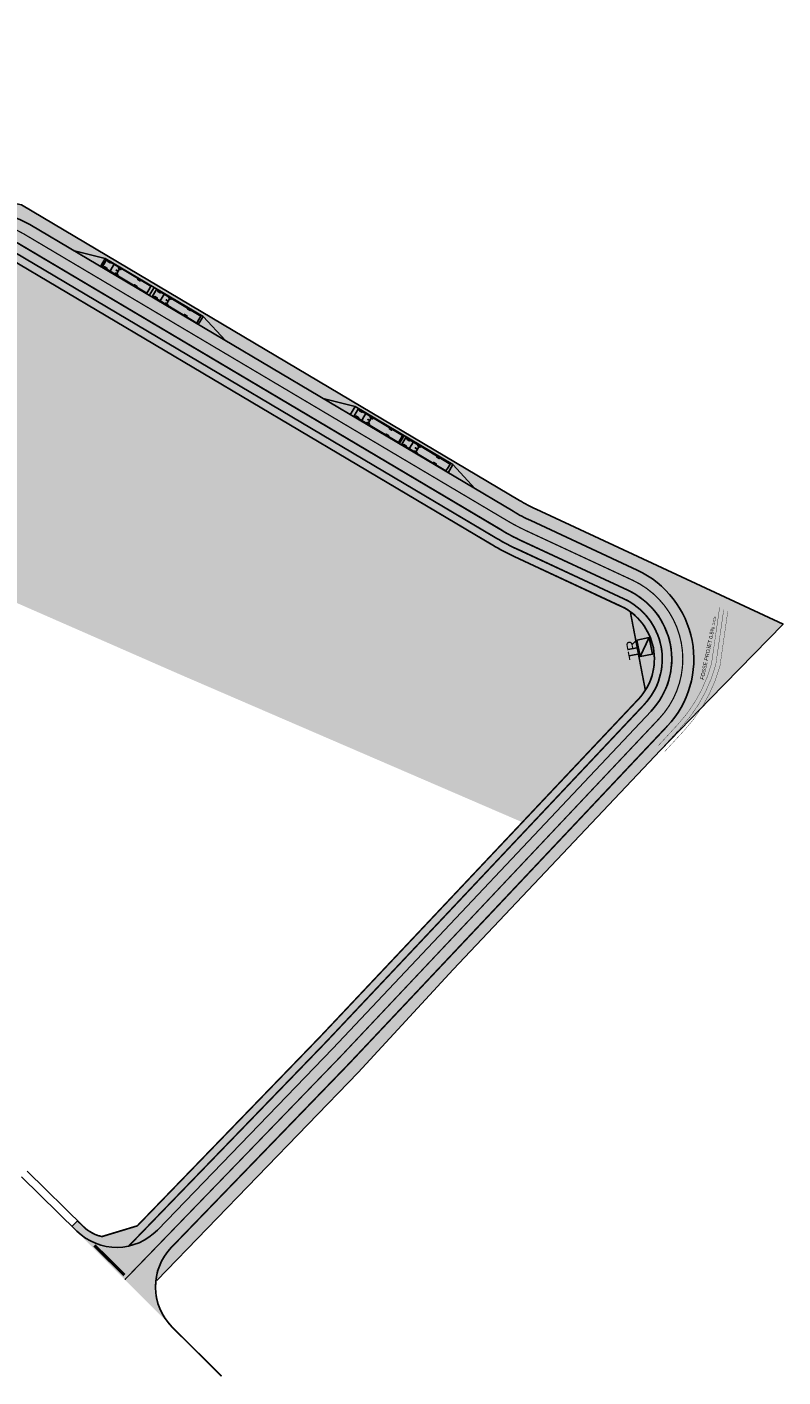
# Model space of a CAD drawing. Header units: metres. Extents: x 1617490 to 1618039, y 2251253 to 2251741.
# Tile 4 of 4: x 1617800 to 1618039, y 2251253 to 2251681. Entities that reach past the tile are written whole.
import ezdxf

# ---------------------------------------------------------------- set-up
doc = ezdxf.new("R2010")
doc.units = ezdxf.units.M
doc.header["$LTSCALE"] = 2
doc.linetypes.add('CACHE2', pattern=[4.762499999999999, 3.175, -1.5875])
doc.linetypes.add('Grille', pattern=[0.4, 0.2, -0.2])
doc.layers.get('0').update_dxf_attribs({"linetype": 'CONTINUOUS'})
for name, color, linetype in [('01-PAP VEHICULES', 7, 'CONTINUOUS'), ('01-PAP- BORDURE AGGLOS', 30, 'CONTINUOUS'), ('01-PAP- BORDURE P1', 6, 'CONTINUOUS'), ('01-PAP- BORDURE T2', 1, 'CONTINUOUS'), ('01-PAP- FOSSE PROJET', 5, 'CONTINUOUS'), ('01-PAP- REVET EV', 93, 'CONTINUOUS'), ('01-PAP- REVET MACROLOT', 51, 'CONTINUOUS'), ('01-PAP- REVET PK PL', 9, 'CONTINUOUS'), ('01-PAP- REVET VOIE', 253, 'CONTINUOUS'), ('01-PAP-BASE FILAIRE VOIE', 7, 'CONTINUOUS'), ('01-PAP-FILAIRE VOIE', 7, 'CONTINUOUS'), ('01-PAP-MARQUAGE AU SOL', 255, 'CONTINUOUS')]:
    doc.layers.add(name, color=color, linetype=linetype)
doc.layers.add('01-PAP- REVET TROTTOIR', color=7, linetype='CONTINUOUS', true_color=0xddc49a)
doc.layers.get('0').freeze()
doc.styles.get("Standard").update_dxf_attribs({"font": 'arial.ttf'})

# ---------------------------------------------------------------- blocks, each defined once
blk = doc.blocks.new('COV_Semi-remorque 16.38 m_ELT0_V1')
at = {"color": 0, "ltscale": 0.6}
blk.add_lwpolyline([(1.07, 0), (1.07, 0), (1.07, -1.24), (-3.989999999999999, -1.24), (-3.989999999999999, 0), (-3.339999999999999, 0), (-3.989999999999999, 0), (-3.989999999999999, 1.24), (1.07, 1.24), (1.07, 0)], close=True, dxfattribs=at)
blk = doc.blocks.new('COV_ROUE')
at = {"color": 0}
for p, q in [((0.5, 0.25), (-0.5, 0.25)), ((0.5, 0), (-0.5, 0)), ((0.5, -0.25), (-0.5, -0.25))]:
    blk.add_line(p, q, dxfattribs=at)
at = {"color": 0, "ltscale": 0.6}
blk.add_lwpolyline([(0.4, 0.5), (0.5, 0.3), (0.5, -0.3), (0.4, -0.5), (-0.4, -0.5), (-0.5, -0.3), (-0.5, 0.3), (-0.4, 0.5)], close=True, dxfattribs=at)
blk = doc.blocks.new('COV_Semi-remorque 16.38 m_ELT1_V1')
at = {"color": 0, "ltscale": 0.6}
blk.add_lwpolyline([(9.3, 0), (9.3, -1.275), (-4.279999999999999, -1.275), (-4.279999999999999, 0), (-4.279999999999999, 0), (-4.279999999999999, 0), (-4.279999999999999, 1.275), (9.3, 1.275), (9.3, 0)], close=True, dxfattribs=at)
at = {"color": 0}
blk.add_circle((7.69, 0), 0.1, dxfattribs=at)
blk = doc.blocks.new('PL')
at = {"layer": '01-PAP VEHICULES', "color": 7, "ltscale": 0.6, "rotation": 351.6618512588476}
for name, p in [('COV_Semi-remorque 16.38 m_ELT1_V1', (1651339.528250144, 3144320.213465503)), ('COV_Semi-remorque 16.38 m_ELT0_V1', (1651350.441657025, 3144318.613949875))]:
    blk.add_blockref(name, p, dxfattribs=at)
at = {"layer": '01-PAP VEHICULES', "color": 2, "ltscale": 0.6, "xscale": 1.02, "yscale": 0.25, "rotation": 351.6618512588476}
for p in [(1651339.370183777, 3144319.134987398), (1651339.686316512, 3144321.291943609), (1651346.337217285, 3144318.123975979), (1651346.65044972, 3144320.261143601), (1651350.285040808, 3144317.545366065), (1651350.598273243, 3144319.682533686)]:
    blk.add_blockref('COV_ROUE', p, dxfattribs=at)
blk = doc.blocks.new('VOIRIE-TRANSFO')
at = {"transparency": 16777216}
h = blk.add_hatch(color=255, dxfattribs=at)
h.dxf.hatch_style = 1
h.paths.add_polyline_path([(-2.00000000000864, 1.500000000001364), (-2.000000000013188, -1.500000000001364), (2.00000000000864, -1.500000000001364), (2.000000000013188, 1.500000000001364)])
h = blk.add_hatch(color=256)
h.dxf.hatch_style = 1
h.paths.add_polyline_path([(2.00000000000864, -1.500000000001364), (-2, 1.5), (-2.00000000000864, -1.500000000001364)])
at = {"color": 0, "linetype": 'Continuous', "lineweight": -2}
for p, q in [((2.000000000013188, 1.500000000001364), (-2.00000000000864, 1.500000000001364)), ((-2.00000000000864, 1.500000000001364), (-2.000000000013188, -1.500000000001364)), ((2.00000000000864, -1.500000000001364), (2.000000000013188, 1.500000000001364)), ((-2.000000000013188, -1.500000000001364), (2.00000000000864, -1.500000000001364))]:
    blk.add_line(p, q, dxfattribs=at)
at = {"const_width": 0.1}
blk.add_lwpolyline([(-2.00000000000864, 1.500000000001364), (2.00000000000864, 1.500000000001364), (2.00000000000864, -1.500000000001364), (-2.00000000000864, -1.500000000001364)], close=True, dxfattribs=at)
blk.add_lwpolyline([(2.00000000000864, -1.500000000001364), (-2, 1.5), (-2.00000000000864, -1.500000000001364)], close=True)
at = {"insert": (-2.399920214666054, 4.16129971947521), "char_height": 2.5, "attachment_point": 1}
blk.add_mtext_dynamic_manual_height_columns('TR', width=3.88156968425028, gutter_width=12.5, heights=[0], dxfattribs=at)

msp = doc.modelspace()

# ---------------------------------------------------------------- hatches: boundary and pattern name
at = {"layer": '01-PAP- REVET EV'}
h = msp.add_hatch(color=256, dxfattribs=at)
h.dxf.hatch_style = 1
edge = h.paths.add_edge_path()
edge.add_line((1618039.18546995, 2251491.581653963), (1617960.993375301, 2251527.938625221))
edge.add_arc((1617986.079862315, 2251581.891550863), 59.50000013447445, 239.3367851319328, 245.06298985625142, ccw=False)
edge.add_line((1617955.735411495, 2251530.710848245), (1617798.042418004, 2251624.205213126))
edge.add_line((1617798.042418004, 2251624.205213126), (1617764.090077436, 2251631.752134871))
edge.add_line((1617764.090077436, 2251631.752134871), (1617718.704997, 2251650.135766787))
edge.add_line((1617718.704997, 2251650.135766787), (1617697.705590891, 2251659.077645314))
edge.add_line((1617697.705590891, 2251659.077645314), (1617675.359186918, 2251674.921652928))
edge.add_line((1617675.359186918, 2251674.921652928), (1617673.712973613, 2251672.65670662))
edge.add_line((1617673.712973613, 2251672.65670662), (1617691.004317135, 2251660.088973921))
edge.add_arc((1617722.164783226, 2251702.961171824), 53.00000000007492, 233.9895127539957, 247.7428555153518)
edge.add_line((1617702.090289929, 2251653.910027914), (1617764.632787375, 2251628.314112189))
edge.add_arc((1617784.707280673, 2251677.365256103), 53.0000000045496, 247.7428555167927, 257.4680449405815)
edge.add_line((1617773.207124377, 2251625.627973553), (1617791.87873078, 2251621.477651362))
edge.add_arc((1617785.369208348, 2251592.192397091), 29.99999999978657, 59.336785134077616, 77.46804493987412, ccw=False)
edge.add_line((1617800.668931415, 2251617.997793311), (1617814.431809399, 2251609.837941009))
edge.add_line((1617814.431809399, 2251609.837941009), (1617824.563580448, 2251607.31857294))
edge.add_line((1617824.563580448, 2251607.31857294), (1617855.530055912, 2251588.958905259))
edge.add_line((1617855.530055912, 2251588.958905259), (1617862.601882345, 2251581.278457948))
edge.add_line((1617862.601882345, 2251581.278457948), (1617893.568357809, 2251562.918790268))
edge.add_line((1617893.568357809, 2251562.918790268), (1617903.700128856, 2251560.3994222))
edge.add_line((1617903.700128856, 2251560.3994222), (1617934.666604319, 2251542.03975452))
edge.add_line((1617934.666604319, 2251542.03975452), (1617941.738430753, 2251534.359307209))
edge.add_line((1617941.738430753, 2251534.359307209), (1617953.695448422, 2251527.270128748))
edge.add_arc((1617986.079862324, 2251581.891550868), 63.50000014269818, 239.336785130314, 245.0629898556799)
edge.add_line((1617959.306888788, 2251524.311537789), (1617993.519594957, 2251508.403658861))
edge.add_arc((1617979.948112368, 2251480.525709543), 31.00588972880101, -43.3243981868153, 64.0423554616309, ccw=False)
edge.add_line((1618002.504297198, 2251459.251694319), (1618005.225607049, 2251456.650077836))
edge.add_line((1618005.225607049, 2251456.650077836), (1618016.039623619, 2251467.773522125))
edge.add_line((1618016.039623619, 2251467.773522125), (1618039.18546995, 2251491.581653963))
h = msp.add_hatch(color=256, dxfattribs=at)
h.dxf.hatch_style = 1
edge = h.paths.add_edge_path()
edge.add_arc((1617784.707280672, 2251677.3652561), 60.00000000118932, 247.74285551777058, 257.4680449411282, ccw=False)
edge.add_line((1617761.981439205, 2251621.835659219), (1617699.438941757, 2251647.431574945))
edge.add_arc((1617722.164783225, 2251702.961171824), 60.0000000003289, 233.989512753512, 247.7428555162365, ccw=False)
edge.add_line((1617686.888783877, 2251654.426608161), (1617669.597440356, 2251666.99434086))
edge.add_line((1617669.597440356, 2251666.99434086), (1617668.421573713, 2251665.376522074))
edge.add_arc((1617669.230483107, 2251664.788588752), 0.9999999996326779, 143.9895127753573, 233.9895127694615)
edge.add_line((1617668.642549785, 2251663.979679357), (1617685.124983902, 2251651.999879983))
edge.add_arc((1617722.164783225, 2251702.961171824), 63.00000000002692, 233.9895127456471, 247.7428555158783)
edge.add_line((1617698.302649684, 2251644.655095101), (1617760.845147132, 2251619.059179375))
edge.add_arc((1617784.707280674, 2251677.3652561), 63.0000000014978, 247.7428555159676, 257.4680449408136)
edge.add_line((1617771.037283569, 2251615.866222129), (1617789.708889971, 2251611.715899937))
edge.add_arc((1617785.369208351, 2251592.19239709), 19.99999999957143, 59.33678513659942, 77.46804494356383, ccw=False)
edge.add_line((1617795.569023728, 2251609.39599457), (1617948.595540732, 2251518.668330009))
edge.add_arc((1617986.079862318, 2251581.891550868), 73.50000014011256, 239.3367851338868, 245.0629898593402)
edge.add_line((1617955.090672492, 2251515.243819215), (1617988.808496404, 2251499.566045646))
edge.add_arc((1617979.954442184, 2251480.523836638), 21.00000000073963, -43.32990701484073, 65.0629898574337, ccw=False)
edge.add_line((1617995.23015042, 2251466.113675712), (1617894.473684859, 2251359.305266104))
edge.add_line((1617894.473684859, 2251359.305266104), (1617832.009683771, 2251294.755293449))
edge.add_arc((1617828.149485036, 2251312.336501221), 18.00000002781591, 282.3835837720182, 315.9408934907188)
edge.add_line((1617841.084695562, 2251299.819299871), (1617896.64282892, 2251357.232784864))
edge.add_line((1617896.64282892, 2251357.232784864), (1617997.412394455, 2251464.055081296))
edge.add_arc((1617979.946231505, 2251480.526276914), 24.00764739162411, 316.6793028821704, 423.7401509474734)
edge.add_line((1617990.568243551, 2251502.056255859), (1617956.355537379, 2251517.964134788))
edge.add_arc((1617986.079862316, 2251581.89155087), 70.50000014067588, 239.3367851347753, 245.0629898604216, ccw=False)
edge.add_line((1617950.125513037, 2251521.248869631), (1617797.098996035, 2251611.976534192))
edge.add_arc((1617785.369208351, 2251592.192397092), 22.9999999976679, 59.33678513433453, 77.46804493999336)
edge.add_line((1617790.359842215, 2251614.644425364), (1617771.68823581, 2251618.794747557))
h = msp.add_hatch(color=256, dxfattribs=at)
h.dxf.hatch_style = 1
edge = h.paths.add_edge_path()
edge.add_line((1617990.827737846, 2251495.491182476), (1617995.595398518, 2251470.64403477))
edge.add_arc((1617979.954442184, 2251480.523836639), 18.50000000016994, 327.7209433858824, 397.204113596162)
edge.add_arc((1617979.954442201, 2251480.523836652), 18.49999997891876, 37.20411359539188, 54.00280030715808)
h = msp.add_hatch(color=256, dxfattribs=at)
h.dxf.hatch_style = 1
edge = h.paths.add_edge_path()
edge.add_line((1618000.379472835, 2251451.665278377), (1618005.225607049, 2251456.650077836))
edge.add_line((1618005.225607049, 2251456.650077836), (1618002.504297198, 2251459.251694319))
edge.add_line((1618002.504297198, 2251459.251694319), (1617901.704165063, 2251352.396995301))
edge.add_line((1617901.704165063, 2251352.396995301), (1617845.539876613, 2251294.357112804))
edge.add_arc((1617858.475087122, 2251281.839911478), 17.99999999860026, 135.9408935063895, 174.8404697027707)
edge.add_line((1617840.548020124, 2251283.458635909), (1617904.657065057, 2251349.696422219))
edge.add_line((1617904.657065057, 2251349.696422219), (1617934.775389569, 2251382.308296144))
edge.add_line((1617934.775389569, 2251382.308296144), (1618000.379472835, 2251451.665278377))
at = {"layer": '01-PAP- REVET MACROLOT'}
h = msp.add_hatch(color=256, dxfattribs=at)
h.dxf.hatch_style = 1
edge = h.paths.add_edge_path()
edge.add_arc((1617785.369208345, 2251592.192397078), 17.50000001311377, 59.33678514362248, 77.46804495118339)
edge.add_line((1617789.166429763, 2251609.275462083), (1617770.494823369, 2251613.425784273))
edge.add_arc((1617784.707280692, 2251677.365256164), 65.50000006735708, 247.7428555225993, 257.468044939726, ccw=False)
edge.add_line((1617759.898237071, 2251616.745446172), (1617730.022879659, 2251628.97212662))
edge.add_line((1617730.022879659, 2251628.97212662), (1617729.379761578, 2251628.154821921))
edge.add_line((1617729.379761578, 2251628.154821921), (1617679.737977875, 2251574.465259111))
edge.add_line((1617679.737977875, 2251574.465259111), (1617738.982743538, 2251533.706230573))
edge.add_line((1617738.982743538, 2251533.706230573), (1617779.885771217, 2251505.565893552))
edge.add_line((1617779.885771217, 2251505.565893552), (1617847.89223194, 2251475.786164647))
edge.add_line((1617847.89223194, 2251475.786164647), (1617847.892653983, 2251475.785982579))
edge.add_line((1617847.892653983, 2251475.785982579), (1617956.655866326, 2251428.865687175))
edge.add_line((1617956.655866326, 2251428.865687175), (1617993.411613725, 2251467.829171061))
edge.add_arc((1617979.954442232, 2251480.5238366), 18.49999993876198, 316.6700929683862, 327.7209434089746)
edge.add_line((1617995.595398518, 2251470.64403477), (1617990.827737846, 2251495.491182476))
edge.add_arc((1617979.9544421, 2251480.523836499), 18.50000016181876, 54.00280033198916, 65.06298980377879)
edge.add_line((1617987.75444233, 2251497.299116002), (1617954.036618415, 2251512.976889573))
edge.add_arc((1617986.079862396, 2251581.891551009), 76.00000030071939, 239.3367851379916, 245.0629898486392, ccw=False)
edge.add_line((1617947.32056381, 2251516.517880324), (1617794.294046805, 2251607.245544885))
at = {"layer": '01-PAP- REVET PK PL'}
h = msp.add_hatch(color=256, dxfattribs=at)
h.dxf.hatch_style = 1
h.paths.add_polyline_path([(1617814.431809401, 2251609.837941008), (1617862.601882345, 2251581.278457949), (1617855.530055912, 2251588.958905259), (1617824.563580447, 2251607.31857294)])
h = msp.add_hatch(color=256, dxfattribs=at)
h.dxf.hatch_style = 1
h.paths.add_polyline_path([(1617893.568357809, 2251562.918790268), (1617903.700128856, 2251560.3994222), (1617919.183366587, 2251551.21958836), (1617934.666604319, 2251542.03975452), (1617941.738430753, 2251534.359307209), (1617902.170156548, 2251557.818882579)])
at = {"layer": '01-PAP- REVET TROTTOIR'}
h = msp.add_hatch(color=256, dxfattribs=at)
h.dxf.hatch_style = 1
edge = h.paths.add_edge_path()
edge.add_arc((1617784.707280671, 2251677.365256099), 65.49999999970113, 247.7428555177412, 257.4680449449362)
edge.add_line((1617770.494823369, 2251613.425784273), (1617789.166429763, 2251609.275462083))
edge.add_arc((1617785.369208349, 2251592.192397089), 17.50000000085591, 59.33678513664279, 77.46804495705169, ccw=False)
edge.add_line((1617794.294046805, 2251607.245544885), (1617947.32056381, 2251516.517880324))
edge.add_arc((1617986.07986232, 2251581.891550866), 76.00000013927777, 239.3367851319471, 245.0629898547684)
edge.add_line((1617954.036618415, 2251512.976889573), (1617987.75444233, 2251497.299116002))
edge.add_arc((1617979.954442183, 2251480.523836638), 18.5000000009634, -43.329907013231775, 65.0629898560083, ccw=False)
edge.add_line((1617993.411613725, 2251467.829171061), (1617892.666064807, 2251361.032333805))
edge.add_line((1617892.666064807, 2251361.032333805), (1617834.696150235, 2251301.126526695))
edge.add_line((1617834.696150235, 2251301.126526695), (1617823.512517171, 2251297.730558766))
edge.add_arc((1617826.197424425, 2251309.638001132), 12.20638810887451, 225.7122689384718, 257.2933639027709, ccw=False)
edge.add_line((1617817.674167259, 2251300.900152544), (1617815.759800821, 2251302.775954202))
edge.add_line((1617815.759800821, 2251302.775954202), (1617814.010111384, 2251300.990292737))
edge.add_line((1617814.010111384, 2251300.990292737), (1617815.720182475, 2251299.316806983))
edge.add_arc((1617828.149447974, 2251312.336368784), 17.99987861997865, 226.3287615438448, 282.3837894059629)
edge.add_line((1617832.009683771, 2251294.755293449), (1617894.473684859, 2251359.305266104))
edge.add_line((1617894.473684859, 2251359.305266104), (1617995.23015042, 2251466.113675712))
edge.add_arc((1617979.954442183, 2251480.523836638), 21.00000000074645, 316.6700929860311, 425.0629898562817)
edge.add_line((1617988.808496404, 2251499.566045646), (1617955.090672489, 2251515.243819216))
edge.add_arc((1617986.079862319, 2251581.891550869), 73.50000014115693, 239.3367851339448, 245.0629898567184, ccw=False)
edge.add_line((1617948.595540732, 2251518.668330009), (1617795.569023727, 2251609.395994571))
edge.add_arc((1617785.36920835, 2251592.19239709), 20.00000000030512, 59.33678513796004, 77.46804495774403)
edge.add_line((1617789.708889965, 2251611.715899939), (1617771.037283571, 2251615.866222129))
edge.add_arc((1617784.707280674, 2251677.365256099), 63.00000000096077, 247.7428555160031, 257.4680449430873, ccw=False)
edge.add_line((1617760.845147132, 2251619.059179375), (1617698.302649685, 2251644.655095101))
edge.add_arc((1617722.164783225, 2251702.961171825), 63.00000000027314, 233.9895127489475, 247.7428555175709, ccw=False)
edge.add_line((1617685.124983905, 2251651.999879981), (1617668.642549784, 2251663.979679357))
edge.add_arc((1617669.230483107, 2251664.788588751), 1.000000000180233, 143.9895127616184, 233.9895127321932, ccw=False)
edge.add_line((1617668.421573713, 2251665.376522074), (1617669.597440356, 2251666.99434086))
edge.add_line((1617669.597440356, 2251666.99434086), (1617667.979621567, 2251668.170207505))
edge.add_arc((1617651.517488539, 2251645.520744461), 28.00000000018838, 53.98951275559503, 58.44705276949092)
edge.add_line((1617666.169504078, 2251669.381139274), (1617662.98566541, 2251665.000647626))
edge.add_line((1617662.98566541, 2251665.000647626), (1617690.044978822, 2251645.333337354))
edge.add_line((1617690.044978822, 2251645.333337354), (1617759.898237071, 2251616.745446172))
at = {"layer": '01-PAP- REVET VOIE'}
h = msp.add_hatch(color=256, dxfattribs=at)
h.dxf.hatch_style = 1
edge = h.paths.add_edge_path()
edge.add_line((1617518.470133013, 2251589.377924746), (1617548.939567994, 2251559.103611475))
edge.add_arc((1617561.646647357, 2251571.852342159), 18.00000000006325, 134.2786060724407, 225.0937484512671, ccw=False)
edge.add_line((1617549.079983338, 2251584.739504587), (1617566.999337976, 2251602.213212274))
edge.add_line((1617566.999337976, 2251602.213212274), (1617574.158872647, 2251609.194692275))
edge.add_line((1617574.158872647, 2251609.194692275), (1617587.046035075, 2251621.761356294))
edge.add_line((1617587.046035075, 2251621.761356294), (1617599.933197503, 2251634.328020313))
edge.add_line((1617599.933197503, 2251634.328020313), (1617607.092732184, 2251641.309500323))
edge.add_line((1617607.092732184, 2251641.309500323), (1617631.969344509, 2251665.567441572))
edge.add_arc((1617651.517488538, 2251645.520744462), 27.9999999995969, 58.44705276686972, 134.2786060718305, ccw=False)
edge.add_arc((1617651.517488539, 2251645.520744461), 28.00000000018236, 53.989512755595, 58.44705276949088, ccw=False)
edge.add_line((1617667.979621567, 2251668.170207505), (1617669.597440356, 2251666.99434086))
edge.add_line((1617669.597440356, 2251666.99434086), (1617686.888783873, 2251654.426608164))
edge.add_arc((1617722.164783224, 2251702.961171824), 59.99999999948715, 233.9895127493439, 247.7428555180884)
edge.add_line((1617699.438941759, 2251647.431574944), (1617761.981439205, 2251621.835659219))
edge.add_arc((1617784.707280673, 2251677.365256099), 60.00000000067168, 247.7428555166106, 257.4680449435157)
edge.add_line((1617771.688235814, 2251618.794747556), (1617790.359842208, 2251614.644425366))
edge.add_arc((1617785.369208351, 2251592.192397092), 22.99999999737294, 59.33678513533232, 77.46804495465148, ccw=False)
edge.add_line((1617797.098996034, 2251611.976534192), (1617950.125513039, 2251521.248869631))
edge.add_arc((1617986.079862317, 2251581.89155087), 70.5000001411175, 239.3367851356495, 245.0629898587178)
edge.add_line((1617956.355537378, 2251517.964134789), (1617990.568243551, 2251502.056255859))
edge.add_arc((1617979.946231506, 2251480.526276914), 24.00764739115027, -43.32069711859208, 63.74015094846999, ccw=False)
edge.add_line((1617997.412394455, 2251464.055081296), (1617896.64282892, 2251357.232784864))
edge.add_line((1617896.64282892, 2251357.232784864), (1617841.084695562, 2251299.819299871))
edge.add_arc((1617828.084575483, 2251312.452823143), 18.12757657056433, 226.7881446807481, 315.8193536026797, ccw=False)
edge.add_line((1617815.672661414, 2251299.240956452), (1617845.789365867, 2251269.06992807))
edge.add_arc((1617858.475087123, 2251281.839911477), 17.99999999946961, 135.9408935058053, 225.189656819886, ccw=False)
edge.add_line((1617845.539876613, 2251294.357112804), (1617901.704165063, 2251352.396995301))
edge.add_line((1617901.704165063, 2251352.396995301), (1618002.504297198, 2251459.251694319))
edge.add_arc((1617979.948112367, 2251480.525709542), 31.00588972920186, 316.6756018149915, 424.0423554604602)
edge.add_line((1617993.519594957, 2251508.403658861), (1617959.306888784, 2251524.311537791))
edge.add_arc((1617986.07986232, 2251581.891550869), 63.50000014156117, 239.3367851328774, 245.0629898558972, ccw=False)
edge.add_line((1617953.695448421, 2251527.270128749), (1617941.738430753, 2251534.359307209))
edge.add_line((1617941.738430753, 2251534.359307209), (1617933.136632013, 2251539.459214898))
edge.add_line((1617933.136632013, 2251539.459214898), (1617917.653394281, 2251548.639048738))
edge.add_line((1617917.653394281, 2251548.639048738), (1617902.170156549, 2251557.818882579))
edge.add_line((1617902.170156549, 2251557.818882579), (1617893.568357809, 2251562.918790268))
edge.add_line((1617893.568357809, 2251562.918790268), (1617862.601882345, 2251581.278457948))
edge.add_line((1617862.601882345, 2251581.278457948), (1617854.000083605, 2251586.378365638))
edge.add_line((1617854.000083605, 2251586.378365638), (1617838.516845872, 2251595.558199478))
edge.add_line((1617838.516845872, 2251595.558199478), (1617823.03360814, 2251604.738033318))
edge.add_line((1617823.03360814, 2251604.738033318), (1617814.431809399, 2251609.837941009))
edge.add_line((1617814.431809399, 2251609.837941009), (1617800.668931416, 2251617.99779331))
edge.add_arc((1617785.369208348, 2251592.192397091), 29.99999999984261, 59.33678513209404, 77.46804495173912)
edge.add_line((1617791.878730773, 2251621.477651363), (1617773.207124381, 2251625.627973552))
edge.add_arc((1617784.707280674, 2251677.365256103), 53.00000000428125, 247.7428555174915, 257.4680449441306, ccw=False)
edge.add_line((1617764.632787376, 2251628.314112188), (1617702.09028993, 2251653.910027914))
edge.add_arc((1617722.164783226, 2251702.961171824), 53.00000000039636, 233.9895127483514, 247.74285551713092, ccw=False)
edge.add_line((1617691.004317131, 2251660.088973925), (1617673.712973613, 2251672.65670662))
edge.add_line((1617673.712973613, 2251672.65670662), (1617672.095154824, 2251673.832573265))
edge.add_arc((1617651.517488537, 2251645.520744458), 35.00000000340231, 53.9895127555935, 67.27561818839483)
edge.add_arc((1617651.517488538, 2251645.520744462), 34.99999999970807, 67.27561818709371, 134.2786060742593)
edge.add_line((1617627.082308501, 2251670.579115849), (1617543.706402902, 2251589.276734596))
edge.add_arc((1617531.139738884, 2251602.163897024), 18.00000000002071, 280.7212962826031, 314.27860607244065, ccw=False)
edge.add_arc((1617531.139738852, 2251602.163896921), 17.99999990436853, 225.2619171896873, 280.7212964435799, ccw=False)

# ---------------------------------------------------------------- linework, layer by layer
at = {"layer": '01-PAP- BORDURE AGGLOS', "linetype": 'CACHE2', "ltscale": 0.5, "const_width": 0.5, "flags": 128}
msp.add_lwpolyline([(1617659.750027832, 2251667.352380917), (1617690.044978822, 2251645.333337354), (1617759.898237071, 2251616.745446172, 0.04245963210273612), (1617770.494823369, 2251613.425784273), (1617789.166429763, 2251609.275462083, -0.07927800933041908), (1617794.294046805, 2251607.245544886), (1617947.320563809, 2251516.517880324, 0.02499048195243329), (1617954.036618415, 2251512.976889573), (1617987.75444233, 2251497.299116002, -0.04829667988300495), (1617990.827737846, 2251495.491182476), (1617995.595398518, 2251470.64403477, -0.04825583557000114), (1617993.411613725, 2251467.829171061), (1617892.666064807, 2251361.032333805), (1617834.696150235, 2251301.126526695), (1617823.512517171, 2251297.730558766, -0.1386773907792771), (1617817.674167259, 2251300.900152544), (1617815.759800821, 2251302.775954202)], format="xyb", dxfattribs=at)
at = {"layer": '01-PAP- BORDURE P1', "linetype": 'Grille', "ltscale": 2, "const_width": 0.5, "flags": 128}
for points in [[(1617669.597440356, 2251666.99434086), (1617668.421573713, 2251665.376522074, 0.4142135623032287), (1617668.642549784, 2251663.979679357), (1617685.124983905, 2251651.999879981, 0.06008241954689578), (1617698.302649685, 2251644.655095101), (1617760.845147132, 2251619.059179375, 0.04245963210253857), (1617771.037283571, 2251615.866222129), (1617789.708889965, 2251611.715899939, -0.07927800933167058), (1617795.569023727, 2251609.395994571), (1617948.595540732, 2251518.668330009, 0.02499048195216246), (1617955.090672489, 2251515.243819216), (1617988.808496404, 2251499.566045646, -0.5116867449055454), (1617995.23015042, 2251466.113675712), (1617894.473684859, 2251359.305266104), (1617832.009683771, 2251294.755293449)], [(1617990.827737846, 2251495.491182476, -0.3953318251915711), (1617995.595398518, 2251470.64403477, -3.455631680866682)]]:
    msp.add_lwpolyline(points, format="xyb", dxfattribs=at)
at = {"layer": '01-PAP- BORDURE T2', "const_width": 0.5, "flags": 128}
for points in [[(1617997.412394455, 2251464.055081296, 0.5116867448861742), (1617990.073361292, 2251502.286361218), (1617956.355537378, 2251517.964134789, -0.02499048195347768), (1617950.125513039, 2251521.248869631), (1617797.098996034, 2251611.976534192, 0.0792780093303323), (1617790.359842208, 2251614.644425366), (1617771.688235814, 2251618.794747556, -0.04245963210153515), (1617761.981439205, 2251621.835659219), (1617699.438941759, 2251647.431574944, -0.06008241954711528), (1617686.888783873, 2251654.426608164), (1617667.979621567, 2251668.170207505, 0.3653994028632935), (1617631.969344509, 2251665.567441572), (1617597.541238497, 2251631.99554834), (1617592.476147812, 2251622.866207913), (1617566.701822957, 2251597.732879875), (1617557.447844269, 2251592.899260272), (1617549.079983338, 2251584.739504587, 0.4183866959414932), (1617548.939567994, 2251559.103611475), (1617552.38997395, 2251555.664478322)], [(1618002.504297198, 2251459.251694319), (1617901.704165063, 2251352.396995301), (1617845.539876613, 2251294.357112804, 0.4103784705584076), (1617845.789365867, 2251269.06992807), (1617861.399243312, 2251253.563051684)]]:
    msp.add_lwpolyline(points, format="xyb", dxfattribs=at)
at = {"layer": '01-PAP- FOSSE PROJET', "const_width": 0.1, "elevation": 201.34, "flags": 128}
for points in [[(1617999.713596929, 2251453.127002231), (1618005.910047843, 2251459.842749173, 0.1198354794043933), (1618016.541284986, 2251478.998357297), (1618019.111800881, 2251496.885314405)], [(1618001.742060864, 2251451.255389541), (1618007.938511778, 2251457.971136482, 0.1203664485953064), (1618019.229803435, 2251478.366336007), (1618021.696440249, 2251495.624901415)]]:
    msp.add_lwpolyline(points, format="xyb", dxfattribs=at)
at = {"layer": '01-PAP- FOSSE PROJET', "linetype": 'Grille', "const_width": 0.1, "flags": 128}
msp.add_lwpolyline([(1618000.727828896, 2251452.191195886), (1618006.92427981, 2251458.906942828, 0.1201067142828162), (1618017.885474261, 2251478.681991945), (1618020.421854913, 2251496.190749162)], format="xyb", dxfattribs=at)
at = {"layer": '01-PAP-BASE FILAIRE VOIE'}
msp.add_line((1617814.010111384, 2251300.990292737), (1617815.759800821, 2251302.775954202), dxfattribs=at)
at = {"layer": '01-PAP-FILAIRE VOIE'}
for p, q in [((1617824.563580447, 2251607.31857294), (1617814.431809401, 2251609.837941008)), ((1617855.530055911, 2251588.95890526), (1617862.601882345, 2251581.278457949)), ((1617893.568357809, 2251562.918790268), (1617903.700128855, 2251560.3994222)), ((1617934.666604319, 2251542.03975452), (1617941.738430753, 2251534.359307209))]:
    msp.add_line(p, q, dxfattribs=at)
at = {"layer": '01-PAP-FILAIRE VOIE', "flags": 128}
for points in [[(1617543.706402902, 2251589.276734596), (1617627.082308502, 2251670.579115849, -0.3653994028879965), (1617672.095154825, 2251673.832573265), (1617691.00431713, 2251660.088973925, 0.06008241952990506), (1617702.09028993, 2251653.910027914), (1617764.632787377, 2251628.314112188, 0.04245963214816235), (1617773.20712438, 2251625.627973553), (1617791.878730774, 2251621.477651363, -0.07927800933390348), (1617800.668931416, 2251617.99779331), (1617953.695448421, 2251527.270128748, 0.02499048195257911), (1617959.306888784, 2251524.311537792), (1617993.024712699, 2251508.633764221, -0.5116867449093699), (1618002.504297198, 2251459.251694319), (1617901.704165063, 2251352.396995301), (1617845.539876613, 2251294.357112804, 0.4103784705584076), (1617845.789365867, 2251269.06992807), (1617861.399243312, 2251253.563051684)], [(1617832.009683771, 2251294.755293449), (1617894.473684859, 2251359.305266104), (1617995.23015042, 2251466.113675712, 0.5116867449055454), (1617988.808496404, 2251499.566045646), (1617955.090672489, 2251515.243819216, -0.02499048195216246), (1617948.595540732, 2251518.668330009), (1617795.569023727, 2251609.395994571, 0.07927800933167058), (1617789.708889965, 2251611.715899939)], [(1617798.055127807, 2251316.623864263), (1617815.551721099, 2251299.479738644, 0.4160444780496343), (1617841.084695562, 2251299.819299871), (1617896.64282892, 2251357.232784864), (1617997.412394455, 2251464.055081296, 0.5116867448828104), (1617990.073361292, 2251502.286361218), (1617956.355537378, 2251517.964134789, -0.02499048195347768), (1617950.125513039, 2251521.248869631), (1617797.098996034, 2251611.976534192, 0.0792780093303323), (1617790.359842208, 2251614.644425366)], [(1617799.804817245, 2251318.409525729), (1617817.674167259, 2251300.900152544, 0.1386773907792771), (1617823.512517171, 2251297.730558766), (1617834.696150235, 2251301.126526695), (1617892.666064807, 2251361.032333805), (1617993.411613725, 2251467.829171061, 0.511686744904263), (1617987.75444233, 2251497.299116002), (1617954.036618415, 2251512.976889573, -0.02499048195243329), (1617947.320563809, 2251516.517880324), (1617794.294046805, 2251607.245544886, 0.07927800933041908), (1617789.166429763, 2251609.275462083, 0.07927800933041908)]]:
    msp.add_lwpolyline(points, format="xyb", dxfattribs=at)
at = {"layer": '01-PAP-FILAIRE VOIE'}
msp.add_lwpolyline([(1617764.090077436, 2251631.752134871), (1617798.042418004, 2251624.205213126), (1617955.735411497, 2251530.710848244, 0.02499048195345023), (1617960.993375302, 2251527.938625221), (1618039.18546995, 2251491.581653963), (1618016.039623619, 2251467.773522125), (1618000.379472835, 2251451.665278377), (1617934.775389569, 2251382.308296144), (1617904.657065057, 2251349.696422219), (1617840.94221894, 2251283.85383284)], format="xyb", dxfattribs=at)
at = {"layer": '01-PAP-FILAIRE VOIE', "flags": 128}
for points in [[(1617823.03360814, 2251604.738033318), (1617824.563580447, 2251607.31857294)], [(1617824.563580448, 2251607.31857294), (1617855.530055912, 2251588.958905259)], [(1617838.516845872, 2251595.558199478), (1617840.046818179, 2251598.1387391)], [(1617854.000083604, 2251586.378365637), (1617855.530055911, 2251588.958905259)], [(1617902.170156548, 2251557.818882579), (1617903.700128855, 2251560.3994222)], [(1617917.65339428, 2251548.639048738), (1617919.183366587, 2251551.21958836)], [(1617933.136632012, 2251539.459214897), (1617934.666604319, 2251542.03975452)]]:
    msp.add_lwpolyline(points, dxfattribs=at)
at = {"layer": '01-PAP-FILAIRE VOIE'}
msp.add_lwpolyline([(1617903.700128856, 2251560.3994222), (1617934.66660432, 2251542.03975452)], dxfattribs=at)
at = {"layer": '01-PAP-MARQUAGE AU SOL', "linetype": 'CACHE2', "ltscale": 2, "const_width": 0.4}
msp.add_lwpolyline([(1617533.525722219, 2251574.460657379), (1617629.525826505, 2251668.073278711, -0.3653994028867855), (1617670.037388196, 2251671.001390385), (1617688.946550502, 2251657.257791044, 0.06008241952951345), (1617700.764615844, 2251650.670801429), (1617763.307113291, 2251625.074885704, 0.04245963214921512), (1617772.447680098, 2251622.211360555), (1617791.119286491, 2251618.061038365, -0.07927800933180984), (1617798.883963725, 2251614.987163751), (1617951.91048073, 2251524.259499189, 0.02499048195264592), (1617957.83121308, 2251521.13783629), (1617991.549036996, 2251505.460062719, -0.5116867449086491), (1617999.958345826, 2251461.653387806), (1617899.173496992, 2251354.814890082), (1617830.764748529, 2251284.121646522)], format="xyb", dxfattribs=at)
at = {"layer": '01-PAP-MARQUAGE AU SOL', "const_width": 1, "flags": 128}
msp.add_lwpolyline([(1617821.153657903, 2251294.939742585), (1617830.677025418, 2251285.557525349)], dxfattribs=at)

# ---------------------------------------------------------------- block references
at = {"layer": '01-PAP VEHICULES', "rotation": 157.3928265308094}
for p in [(4350999.754677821, 4519523.909123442), (4351015.601710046, 4519514.465834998), (4351079.445853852, 4519476.652601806), (4351094.490041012, 4519467.652297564)]:
    msp.add_blockref('PL', p, dxfattribs=at)
at = {"layer": '01-PAP-FILAIRE VOIE', "xscale": 1.333333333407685, "yscale": 1.333333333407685, "zscale": 1.333333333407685, "rotation": 100.8745589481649}
msp.add_blockref('VOIRIE-TRANSFO', (1617995.365336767, 2251484.289270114, -203.2709135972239), dxfattribs=at)

# ---------------------------------------------------------------- texts
at = {"layer": '01-PAP- FOSSE PROJET', "insert": (1618012.923861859, 2251474.140636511, -1.38741864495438), "char_height": 1.2, "attachment_point": 1, "rotation": 78.20099992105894, "bg_fill": 1, "box_fill_scale": 1, "bg_fill_color": 255, "bg_fill_transparency": 0}
msp.add_mtext_dynamic_manual_height_columns('FOSSE PROJET 0.5% ==>', width=23.74645293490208, gutter_width=12.5, heights=[0], dxfattribs=at)

doc.saveas('drawing.dxf')
